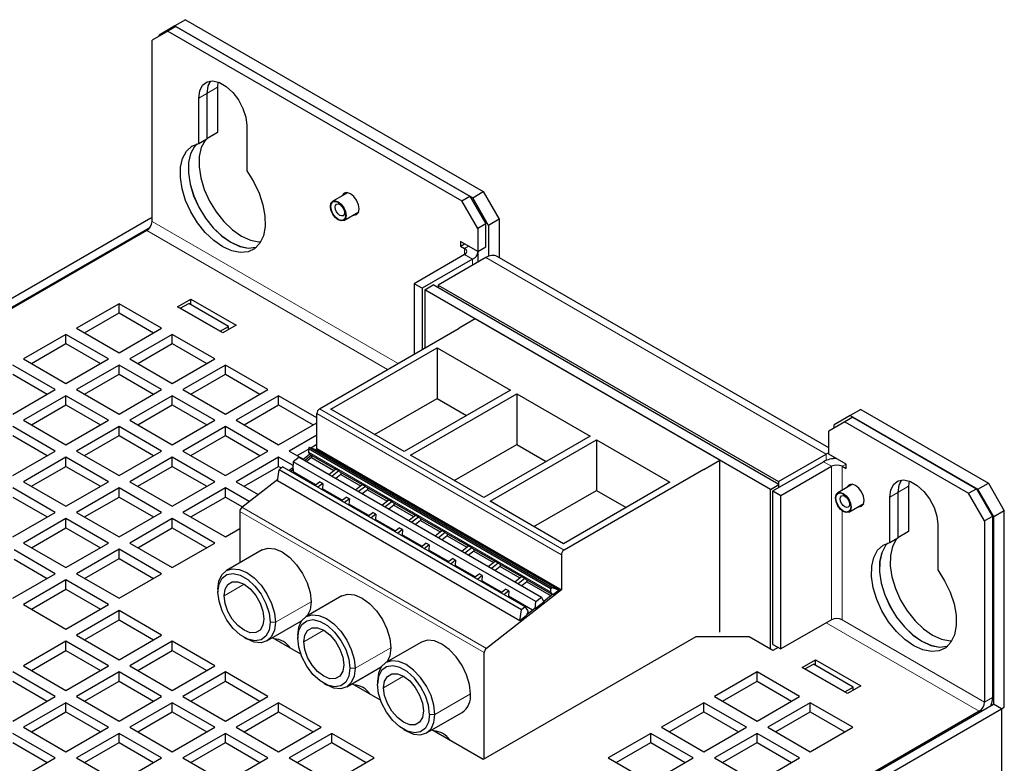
# Model space of a CAD drawing. Header units: millimetres. Extents: x 5 to 418, y 2 to 292.
# Tile 9 of 15: x 261 to 313, y 151 to 190. Entities that reach past the tile are written whole.
import ezdxf

# ---------------------------------------------------------------- set-up
doc = ezdxf.new("R2010")
doc.units = ezdxf.units.MM

msp = doc.modelspace()

# ---------------------------------------------------------------- linework, layer by layer
at = {"color": 7, "linetype": 'Continuous', "lineweight": 25}
for p, q in [((269.7847, 190.1989), (269.219, 189.8724)), ((269.7847, 190.1989), (285.6239, 181.0552)), ((269.219, 189.8724), (268.3705, 189.3824)), ((269.2728, 189.8381), (268.8485, 189.5932)), ((269.219, 189.8724), (285.0582, 180.7286)), ((269.2728, 189.8381), (284.914, 180.8086)), ((268.8485, 189.5932), (268, 189.1031)), ((268.3705, 189.3171), (268.3705, 189.3824)), ((268.8485, 189.5932), (284.4897, 180.5637)), ((268, 179.468), (268, 189.1031)), ((271.5075, 186.8854), (271.4818, 186.6063)), ((271.4818, 186.6063), (271.4818, 184.194)), ((270.489, 183.6209), (270.489, 186.0332)), ((270.9133, 186.2781), (270.9133, 183.8658)), ((270.9161, 186.2797), (270.9161, 183.8675)), ((273.0346, 184.5637), (273.0346, 182.1514)), ((271.4818, 184.194), (270.9161, 183.8675)), ((270.489, 183.6209), (270.9133, 183.8658)), ((278.403, 180.9962), (277.6105, 180.5387)), ((284.4897, 180.5637), (284.914, 180.8086)), ((284.914, 180.8086), (285.7625, 179.3389)), ((285.0582, 180.7286), (285.6239, 181.0552)), ((285.9068, 179.2589), (285.0582, 180.7286)), ((285.6239, 181.0552), (286.4725, 179.5855)), ((285.3383, 179.094), (284.4897, 180.5637)), ((278.2005, 179.5168), (278.9929, 179.9742)), ((229.0526, 157.2126), (267.9434, 179.6639)), ((267.9434, 179.6639), (268, 179.6312)), ((285.7625, 179.3389), (285.3383, 179.094)), ((285.7625, 178.1141), (285.7625, 179.3389)), ((286.4725, 179.5855), (285.9068, 179.2589)), ((285.9068, 179.2589), (285.9068, 177.6121)), ((286.4725, 179.5855), (286.4725, 177.5418)), ((229.4768, 156.9677), (267.8868, 179.1413)), ((267.7172, 178.9781), (229.5334, 156.9351)), ((285.3383, 179.094), (285.3383, 177.8692)), ((285.3383, 177.8692), (284.419, 178.3998)), ((284.419, 178.3998), (284.419, 178.1549)), ((284.419, 178.1549), (284.6312, 178.2774)), ((284.419, 178.1549), (284.6311, 178.0324)), ((285.3383, 177.8692), (285.7625, 178.1141)), ((284.6311, 177.7059), (281.9441, 176.1547)), ((285.3483, 177.3035), (285.3483, 177.8691)), ((304.0059, 167.4199), (286.3653, 177.6036)), ((285.0554, 177.4609), (282.3684, 175.9098)), ((285.7653, 177.5442), (283.2198, 176.0747)), ((282.3684, 175.9098), (281.9441, 176.1547)), ((281.9441, 176.1547), (281.9441, 172.3992)), ((282.5098, 175.8281), (282.9624, 176.0894)), ((301.3472, 165.4761), (282.9624, 176.0894)), ((283.2198, 176.0747), (283.2198, 175.9408)), ((283.2198, 176.0747), (301.3217, 165.6246)), ((282.3684, 175.9098), (282.3684, 172.6441)), ((282.5098, 175.8281), (282.5098, 172.7258)), ((300.8946, 165.2148), (282.5098, 175.8281)), ((266.2464, 175.092), (263.9836, 173.7857)), ((268.5091, 173.7857), (266.2464, 175.092)), ((266.2464, 174.602), (266.2464, 175.092)), ((269.3576, 174.9287), (270.0647, 175.3369)), ((269.4991, 174.847), (269.9516, 175.1083)), ((272.0729, 173.8837), (269.9516, 175.1083)), ((270.0647, 175.3369), (272.4689, 173.949)), ((270.0647, 175.043), (270.0647, 175.3369)), ((264.408, 173.5408), (266.2464, 174.602)), ((266.2464, 174.602), (268.0848, 173.5408)), ((271.7618, 173.5408), (269.3576, 174.9287)), ((271.6204, 173.6224), (269.4991, 174.847)), ((272.4689, 173.949), (271.7618, 173.5408)), ((285.1968, 174.2769), (284.3483, 173.7871)), ((298.2076, 166.766), (285.1968, 174.2769)), ((263.4179, 173.4592), (261.1552, 172.1529)), ((265.6807, 172.1529), (263.4179, 173.4592)), ((263.4179, 172.9692), (263.4179, 173.4592)), ((263.9836, 173.7857), (266.2464, 172.4795)), ((266.2464, 172.4795), (268.5091, 173.7857)), ((269.0748, 173.4592), (266.8121, 172.1529)), ((271.3375, 172.1529), (269.0748, 173.4592)), ((269.0748, 172.9692), (269.0748, 173.4592)), ((271.6204, 173.6224), (272.0729, 173.8837)), ((272.0729, 173.7204), (272.0729, 173.8837)), ((276.9095, 169.4928), (284.3483, 173.7871)), ((261.5795, 171.9079), (263.4179, 172.9692)), ((263.4179, 172.9692), (265.2564, 171.9079)), ((267.2364, 171.9079), (269.0748, 172.9692)), ((269.0748, 172.9692), (270.9132, 171.9079)), ((277.5035, 169.4765), (283.1604, 172.7421)), ((283.1604, 172.7421), (287.0636, 170.4888)), ((283.1604, 172.7421), (283.1604, 170.0527)), ((262.8523, 170.5201), (260.5895, 171.8263)), ((261.1552, 172.1529), (263.4179, 170.8466)), ((263.4179, 170.8466), (265.6807, 172.1529)), ((266.2464, 171.8263), (263.9836, 170.5201)), ((268.5091, 170.5201), (266.2464, 171.8263)), ((266.2464, 171.3364), (266.2464, 171.8263)), ((266.8121, 172.1529), (269.0748, 170.8466)), ((269.0748, 170.8466), (271.3375, 172.1529)), ((271.9032, 171.8263), (269.6405, 170.5201)), ((274.166, 170.5201), (271.9032, 171.8263)), ((271.9032, 171.3364), (271.9032, 171.8263)), ((260.5895, 171.3364), (262.4279, 170.2751)), ((264.408, 170.2751), (266.2464, 171.3364)), ((266.2464, 171.3364), (268.0848, 170.2751)), ((270.0648, 170.2751), (271.9032, 171.3364)), ((271.9032, 171.3364), (273.7416, 170.2751)), ((260.5895, 169.2138), (262.8523, 170.5201)), ((263.9836, 170.5201), (266.2464, 169.2138)), ((266.2464, 169.2138), (268.5091, 170.5201)), ((269.6405, 170.5201), (271.9032, 169.2138)), ((271.9032, 169.2138), (274.166, 170.5201)), ((287.0636, 170.4888), (281.4067, 167.2232)), ((281.7462, 167.0272), (287.403, 170.2929)), ((287.403, 170.2929), (291.3062, 168.0396)), ((287.403, 170.2929), (287.403, 167.6035)), ((263.4179, 170.1935), (261.1552, 168.8873)), ((265.6807, 168.8873), (263.4179, 170.1935)), ((263.4179, 169.7036), (263.4179, 170.1935)), ((269.0748, 170.1935), (266.8121, 168.8873)), ((271.3375, 168.8873), (269.0748, 170.1935)), ((269.0748, 169.7036), (269.0748, 170.1935)), ((274.7317, 170.1935), (272.4689, 168.8873)), ((276.7681, 169.0179), (274.7317, 170.1935)), ((274.7317, 169.7036), (274.7317, 170.1935)), ((279.8328, 168.1318), (283.1604, 170.0527)), ((283.1604, 170.0527), (284.7343, 169.1441)), ((261.5795, 168.6423), (263.4179, 169.7036)), ((263.4179, 169.7036), (265.2564, 168.6423)), ((267.2364, 168.6423), (269.0748, 169.7036)), ((269.0748, 169.7036), (270.9132, 168.6423)), ((272.8932, 168.6423), (274.7317, 169.7036)), ((274.7317, 169.7036), (276.5701, 168.6423)), ((276.7681, 167.3786), (276.7681, 169.2478)), ((281.4067, 167.2232), (277.5035, 169.4765)), ((305.7058, 169.4622), (305.1401, 169.1356)), ((305.7058, 169.4622), (312.494, 165.5434)), ((261.1552, 168.8873), (263.4179, 167.581)), ((263.4179, 167.581), (265.6807, 168.8873)), ((266.8121, 168.8873), (269.0748, 167.581)), ((269.0748, 167.581), (271.3375, 168.8873)), ((272.4689, 168.8873), (274.7317, 167.581)), ((274.7317, 167.581), (276.7681, 168.7566)), ((304.8544, 168.8074), (304.0059, 168.3174)), ((305.1401, 169.1356), (304.2915, 168.6456)), ((305.2787, 169.0523), (304.8544, 168.8074)), ((304.8544, 168.8074), (311.4446, 165.0029)), ((305.1401, 169.1356), (311.9283, 165.2168)), ((305.2787, 169.0523), (311.8689, 165.2479)), ((262.8523, 167.2544), (260.5895, 168.5607)), ((266.2464, 168.5607), (263.9836, 167.2544)), ((268.5091, 167.2544), (266.2464, 168.5607)), ((266.2464, 168.0708), (266.2464, 168.5607)), ((271.9032, 168.5607), (269.6405, 167.2544)), ((274.166, 167.2544), (271.9032, 168.5607)), ((271.9032, 168.0708), (271.9032, 168.5607)), ((304.0059, 167.0926), (304.0059, 168.3174)), ((304.2915, 168.4824), (304.2915, 168.6456)), ((260.5895, 168.0708), (262.4279, 167.0095)), ((264.408, 167.0095), (266.2464, 168.0708)), ((266.2464, 168.0708), (268.0848, 167.0095)), ((270.0648, 167.0095), (271.9032, 168.0708)), ((271.9032, 168.0708), (273.7416, 167.0095)), ((276.7681, 168.1035), (275.2973, 167.2544)), ((291.3062, 168.0396), (285.6494, 164.7739)), ((285.9888, 164.578), (291.6456, 167.8436)), ((291.6456, 167.8436), (295.5489, 165.5904)), ((291.6456, 167.8436), (291.6456, 165.1543)), ((260.5895, 165.9482), (262.8523, 167.2544)), ((263.9836, 167.2544), (266.2464, 165.9482)), ((266.2464, 165.9482), (268.5091, 167.2544)), ((269.6405, 167.2544), (271.9032, 165.9482)), ((271.9032, 165.9482), (274.166, 167.2544)), ((275.2973, 167.2544), (276.0516, 166.819)), ((275.7217, 167.0095), (276.3228, 167.3565)), ((276.3918, 167.4474), (276.3224, 167.3813)), ((276.3224, 167.3813), (289.22, 159.9356)), ((276.3224, 167.3813), (276.3254, 167.1875)), ((276.3918, 167.4474), (289.2894, 160.0017)), ((276.7558, 167.2921), (276.3918, 167.4474)), ((276.4426, 167.4257), (276.7681, 167.6136)), ((276.6922, 167.3193), (276.7681, 167.3786)), ((276.7841, 167.2758), (276.7558, 167.2921)), ((276.7681, 167.3786), (289.7789, 159.8676)), ((276.7841, 167.2758), (276.8529, 167.3295)), ((276.8048, 167.2669), (276.7841, 167.2758)), ((276.8529, 167.3295), (289.694, 159.9166)), ((276.8529, 167.3295), (276.8602, 167.2863)), ((276.8602, 167.2863), (289.6652, 159.8941)), ((284.0755, 165.6825), (287.403, 167.6035)), ((287.403, 167.6035), (288.9769, 166.6949)), ((304.0059, 167.161), (303.8673, 167.0942)), ((263.4179, 166.9279), (261.1552, 165.6216)), ((265.6807, 165.6216), (263.4179, 166.9279)), ((263.4179, 166.438), (263.4179, 166.9279)), ((269.0748, 166.9279), (266.8121, 165.6216)), ((271.3375, 165.6216), (269.0748, 166.9279)), ((269.0748, 166.438), (269.0748, 166.9279)), ((274.7317, 166.9279), (272.4689, 165.6216)), ((275.5014, 166.4835), (274.7317, 166.9279)), ((274.7317, 166.438), (274.7317, 166.9279)), ((275.5161, 166.6852), (275.4883, 166.3023)), ((275.8197, 166.9223), (275.5161, 166.6852)), ((288.4137, 159.2396), (275.5161, 166.6852)), ((275.8197, 166.9223), (288.7173, 159.4767)), ((276.0291, 166.8014), (276.3848, 167.0792)), ((276.1139, 166.7524), (276.4697, 167.0302)), ((276.485, 166.9062), (276.2141, 166.6946)), ((276.3726, 167.0863), (277.7604, 166.2851)), ((276.485, 166.9062), (277.6756, 166.2189)), ((285.6494, 164.7739), (281.7462, 167.0272)), ((297.3591, 166.2761), (298.2076, 166.766)), ((298.2076, 157.6207), (298.2076, 166.766)), ((301.036, 165.1332), (303.723, 166.6843)), ((301.3217, 165.6246), (303.8673, 167.0942)), ((304.9251, 166.5619), (304.0059, 167.0926)), ((304.2915, 166.8479), (304.2915, 166.9277)), ((261.5795, 165.3767), (263.4179, 166.438)), ((263.4179, 166.438), (265.2564, 165.3767)), ((267.2364, 165.3767), (269.0748, 166.438)), ((269.0748, 166.438), (270.9132, 165.3767)), ((272.8932, 165.3767), (274.7317, 166.438)), ((274.675, 165.6672), (274.7581, 166.2594)), ((274.7317, 166.438), (274.8783, 166.3533)), ((274.9482, 166.4078), (274.7581, 166.2594)), ((287.6557, 158.8137), (274.7581, 166.2594)), ((287.8459, 158.9622), (274.9482, 166.4078)), ((275.2799, 166.2164), (275.4942, 166.3837)), ((275.3647, 166.1674), (275.5165, 166.286)), ((275.5061, 166.1418), (275.4649, 166.1096)), ((275.4883, 166.3023), (275.5165, 166.286)), ((275.5165, 166.286), (275.5061, 166.1418)), ((276.6967, 165.4544), (275.5061, 166.1418)), ((277.4046, 166.0073), (277.7649, 166.2887)), ((277.9346, 166.1907), (277.5744, 165.9094)), ((277.9346, 166.1907), (277.7649, 166.2887)), ((277.9565, 166.1719), (279.1746, 165.4687)), ((297.3591, 166.2761), (289.9203, 161.9818)), ((301.4603, 164.8882), (304.1473, 166.4394)), ((304.713, 166.4394), (304.9251, 166.317)), ((304.9251, 166.317), (304.9251, 166.5619)), ((261.1552, 165.6216), (263.4179, 164.3154)), ((263.4179, 164.3154), (265.6807, 165.6216)), ((266.8121, 165.6216), (269.0748, 164.3154)), ((269.0748, 164.3154), (271.3375, 165.6216)), ((272.4689, 165.6216), (273.6472, 164.9414)), ((272.7838, 164.2672), (274.6871, 165.7535)), ((287.5727, 158.2216), (274.675, 165.6672)), ((276.6555, 165.4223), (276.9124, 165.6229)), ((277.0821, 165.525), (276.9124, 165.6229)), ((278.0406, 166.0081), (277.7697, 165.7966)), ((278.0406, 166.0081), (279.0898, 165.4025)), ((295.5489, 165.5904), (289.892, 162.3247)), ((301.3217, 165.6246), (301.3217, 165.4908)), ((308.277, 165.6588), (308.2513, 165.3797)), ((311.9283, 165.2168), (312.494, 165.5434)), ((312.494, 165.5434), (313.3425, 164.0737)), ((262.8523, 163.9888), (260.5895, 165.2951)), ((266.2464, 165.2951), (263.9836, 163.9888)), ((268.5091, 163.9888), (266.2464, 165.2951)), ((266.2464, 164.8051), (266.2464, 165.2951)), ((271.9032, 165.2951), (269.6405, 163.9888)), ((273.1663, 164.5659), (271.9032, 165.2951)), ((271.9032, 164.8051), (271.9032, 165.2951)), ((277.0821, 165.525), (276.8252, 165.3243)), ((277.0617, 165.2437), (277.0205, 165.2115)), ((277.0821, 165.525), (277.0617, 165.2437)), ((278.1109, 164.638), (277.0617, 165.2437)), ((278.8189, 165.1909), (279.1791, 165.4723)), ((279.3488, 165.3743), (278.9886, 165.0929)), ((279.3488, 165.3743), (279.1791, 165.4723)), ((279.4548, 165.1917), (279.1839, 164.9802)), ((279.3707, 165.3555), (280.5888, 164.6523)), ((279.4548, 165.1917), (280.504, 164.5861)), ((288.3181, 163.2333), (291.6456, 165.1543)), ((291.6456, 165.1543), (293.2195, 164.2457)), ((300.8946, 165.2148), (301.3472, 165.4761)), ((300.8946, 156.7228), (300.8946, 165.2148)), ((301.036, 156.9678), (301.036, 165.1332)), ((301.036, 165.1332), (301.4603, 164.8882)), ((301.3472, 165.3128), (301.3472, 165.4761)), ((305.273, 165.4844), (304.4806, 165.027)), ((307.6828, 165.0515), (307.6828, 162.6392)), ((307.6857, 165.0531), (307.6857, 162.6409)), ((308.2513, 165.3797), (308.2513, 162.9674)), ((311.4446, 165.0029), (311.8689, 165.2479)), ((311.8689, 165.2479), (312.7174, 163.7782)), ((312.7768, 163.7471), (311.9283, 165.2168)), ((260.5895, 164.8051), (262.4279, 163.7439)), ((264.408, 163.7439), (266.2464, 164.8051)), ((266.2464, 164.8051), (268.0848, 163.7439)), ((270.0648, 163.7439), (271.9032, 164.8051)), ((271.9032, 164.8051), (272.8056, 164.2842)), ((278.0697, 164.6059), (278.3266, 164.8065)), ((278.4963, 164.7086), (278.2394, 164.5079)), ((278.4963, 164.7086), (278.3266, 164.8065)), ((278.4963, 164.7086), (278.4759, 164.4273)), ((280.2331, 164.3745), (280.5934, 164.6559)), ((280.7631, 164.5579), (280.4028, 164.2765)), ((280.7631, 164.5579), (280.5934, 164.6559)), ((280.7849, 164.5391), (282.003, 163.8359)), ((289.892, 162.3247), (285.9888, 164.578)), ((301.4603, 156.7228), (301.4603, 164.8882)), ((307.2586, 162.3943), (307.2586, 164.8066)), ((312.2932, 163.5332), (311.4446, 165.0029)), ((260.5895, 162.6826), (262.8523, 163.9888)), ((263.9836, 163.9888), (266.2464, 162.6826)), ((266.2464, 162.6826), (268.5091, 163.9888)), ((269.6405, 163.9888), (271.9032, 162.6826)), ((272.6669, 164.0389), (272.6669, 161.3073)), ((278.4759, 164.4273), (278.4347, 164.3951)), ((279.5251, 163.8216), (278.4759, 164.4273)), ((279.4839, 163.7895), (279.7408, 163.9901)), ((279.9106, 163.8922), (279.7408, 163.9901)), ((280.8691, 164.3753), (280.5981, 164.1638)), ((280.8691, 164.3753), (281.9182, 163.7697)), ((305.0706, 164.005), (305.863, 164.4625)), ((313.3425, 164.0737), (312.7768, 163.7471)), ((313.3425, 153.622), (313.3425, 164.0737)), ((263.4179, 163.6623), (261.1552, 162.356)), ((265.6807, 162.356), (263.4179, 163.6623)), ((263.4179, 163.1723), (263.4179, 163.6623)), ((269.0748, 163.6623), (266.8121, 162.356)), ((271.3375, 162.356), (269.0748, 163.6623)), ((269.0748, 163.1723), (269.0748, 163.6623)), ((279.9106, 163.8922), (279.6536, 163.6915)), ((279.8901, 163.6109), (279.8489, 163.5787)), ((279.9106, 163.8922), (279.8901, 163.6109)), ((280.9393, 163.0052), (279.8901, 163.6109)), ((281.6473, 163.5581), (282.0076, 163.8394)), ((282.1773, 163.7415), (281.817, 163.4601)), ((282.1773, 163.7415), (282.0076, 163.8394)), ((282.2833, 163.5589), (282.0123, 163.3474)), ((282.1991, 163.7227), (283.4172, 163.0195)), ((282.2833, 163.5589), (283.3324, 162.9533)), ((312.7174, 163.7782), (312.2932, 163.5332)), ((312.2932, 163.5332), (312.2932, 153.8981)), ((312.7174, 163.7782), (312.7174, 154.143)), ((312.7768, 153.7821), (312.7768, 163.7471)), ((261.5795, 162.111), (263.4179, 163.1723)), ((263.4179, 163.1723), (265.2564, 162.111)), ((267.2364, 162.111), (269.0748, 163.1723)), ((269.0748, 163.1723), (270.9132, 162.111)), ((271.9032, 162.6826), (272.6669, 163.1234)), ((280.8981, 162.9731), (281.1551, 163.1737)), ((281.3248, 163.0758), (281.0678, 162.8751)), ((281.3248, 163.0758), (281.1551, 163.1737)), ((281.3248, 163.0758), (281.3043, 162.7945)), ((283.0615, 162.7417), (283.4218, 163.023)), ((283.5915, 162.9251), (283.2312, 162.6437)), ((283.5915, 162.9251), (283.4218, 163.023)), ((308.2513, 162.9674), (307.6857, 162.6409)), ((309.8041, 163.337), (309.8041, 160.9248)), ((281.3043, 162.7945), (281.2632, 162.7623)), ((282.3535, 162.1888), (281.3043, 162.7945)), ((283.6975, 162.7425), (283.4266, 162.531)), ((283.6133, 162.9063), (284.8315, 162.2031)), ((283.6975, 162.7425), (284.7466, 162.1368)), ((307.2586, 162.3943), (307.6828, 162.6392)), ((262.8523, 160.7232), (260.6608, 161.9883)), ((261.1552, 162.356), (263.4179, 161.0497)), ((263.4179, 161.0497), (265.6807, 162.356)), ((266.2464, 162.0294), (263.9836, 160.7232)), ((268.5091, 160.7232), (266.2464, 162.0294)), ((266.2464, 161.5395), (266.2464, 162.0294)), ((266.8121, 162.356), (269.0748, 161.0497)), ((269.0748, 161.0497), (271.3375, 162.356)), ((273.8497, 161.9902), (271.9547, 160.8962)), ((282.3123, 162.1566), (282.5693, 162.3573)), ((282.739, 162.2593), (282.482, 162.0587)), ((282.739, 162.2593), (282.5693, 162.3573)), ((282.7186, 161.9781), (282.6774, 161.9459)), ((282.739, 162.2593), (282.7186, 161.9781)), ((283.7677, 161.3724), (282.7186, 161.9781)), ((284.4757, 161.9253), (284.836, 162.2066)), ((285.0057, 162.1087), (284.6454, 161.8273)), ((285.0057, 162.1087), (284.836, 162.2066)), ((285.1117, 161.9261), (284.8408, 161.7145)), ((285.0276, 162.0899), (286.2457, 161.3867)), ((285.1117, 161.9261), (286.1608, 161.3204)), ((260.6608, 161.4984), (262.4279, 160.4782)), ((264.408, 160.4782), (266.2464, 161.5395)), ((266.2464, 161.5395), (268.0848, 160.4782)), ((283.7265, 161.3402), (283.9835, 161.5409)), ((284.1532, 161.4429), (283.8962, 161.2423)), ((284.1532, 161.4429), (283.9835, 161.5409)), ((284.1532, 161.4429), (284.1328, 161.1617)), ((285.8899, 161.1089), (286.2502, 161.3902)), ((286.4199, 161.2922), (286.2502, 161.3902)), ((289.7789, 161.7369), (289.7789, 159.8676)), ((284.1328, 161.1617), (284.0916, 161.1295)), ((285.1819, 160.556), (284.1328, 161.1617)), ((286.4199, 161.2922), (286.0596, 161.0109)), ((286.5259, 161.1097), (286.255, 160.8981)), ((286.4418, 161.2735), (287.6599, 160.5703)), ((286.5259, 161.1097), (287.5751, 160.504)), ((260.5895, 159.4169), (262.8523, 160.7232)), ((263.4179, 160.3966), (261.1552, 159.0904)), ((265.6807, 159.0904), (263.4179, 160.3966)), ((263.4179, 159.9067), (263.4179, 160.3966)), ((263.9836, 160.7232), (266.2464, 159.4169)), ((266.2464, 159.4169), (268.5091, 160.7232)), ((285.1407, 160.5238), (285.3977, 160.7245)), ((285.5674, 160.6265), (285.3104, 160.4259)), ((285.5674, 160.6265), (285.3977, 160.7245)), ((285.547, 160.3453), (285.5058, 160.3131)), ((285.5674, 160.6265), (285.547, 160.3453)), ((286.5961, 159.7396), (285.547, 160.3453)), ((287.3041, 160.2925), (287.6644, 160.5738)), ((287.8341, 160.4758), (287.4738, 160.1945)), ((287.8341, 160.4758), (287.6644, 160.5738)), ((287.856, 160.4571), (289.2702, 159.6406)), ((261.5795, 158.8454), (263.4179, 159.9067)), ((263.4179, 159.9067), (265.2564, 158.8454)), ((271.5072, 159.9072), (271.5072, 159.744)), ((289.7789, 159.8676), (285.7945, 156.7562)), ((286.555, 159.7074), (286.8119, 159.9081)), ((286.9816, 159.8101), (286.7247, 159.6095)), ((286.9816, 159.8101), (286.8119, 159.9081)), ((286.9816, 159.8101), (286.9612, 159.5289)), ((287.9401, 160.2933), (287.6692, 160.0817)), ((287.9401, 160.2933), (289.2259, 159.551)), ((289.22, 159.9356), (289.2894, 160.0017)), ((289.223, 159.7418), (289.22, 159.9356)), ((289.2894, 160.0017), (289.6534, 159.8465)), ((289.6534, 159.8465), (289.3633, 159.6199)), ((289.694, 159.9166), (289.6251, 159.8628)), ((289.6534, 159.8465), (289.6251, 159.8628)), ((278.0924, 159.541), (276.1973, 158.447)), ((286.9612, 159.5289), (286.92, 159.4967)), ((288.247, 158.7866), (286.9612, 159.5289)), ((288.4137, 159.2396), (288.7173, 159.4767)), ((288.7173, 159.4767), (288.8521, 159.2207)), ((289.3284, 159.6311), (288.8377, 159.2479)), ((289.3475, 159.6291), (289.3633, 159.6199)), ((261.1552, 159.0904), (263.4179, 157.7841)), ((263.4179, 157.7841), (265.6807, 159.0904)), ((266.2464, 158.7638), (263.9836, 157.4576)), ((268.5091, 157.4576), (266.2464, 158.7638)), ((266.2464, 158.2739), (266.2464, 158.7638)), ((287.5727, 158.2216), (287.6557, 158.8137)), ((287.8459, 158.9622), (287.6557, 158.8137)), ((287.8459, 158.9622), (287.9855, 158.7396)), ((288.3576, 158.873), (287.9324, 158.541)), ((287.9855, 158.7396), (287.9953, 158.6809)), ((288.3576, 158.873), (288.3859, 158.8566)), ((288.3859, 158.8566), (288.4137, 159.2396)), ((288.8521, 159.2207), (288.3859, 158.8566)), ((264.408, 157.2126), (266.2464, 158.2739)), ((266.2464, 158.2739), (268.0848, 157.2126)), ((274.1145, 157.1549), (275.9491, 158.2139)), ((287.9059, 158.4818), (287.5727, 158.2216)), ((287.9953, 158.6809), (287.9059, 158.4818)), ((304.1473, 158.274), (301.4603, 156.7228)), ((263.9836, 157.4576), (266.2464, 156.1513)), ((266.2464, 156.1513), (268.5091, 157.4576)), ((272.8929, 157.3436), (273.0343, 157.2619)), ((275.9122, 156.4495), (274.4024, 157.3211)), ((275.7499, 157.458), (275.7499, 157.2947)), ((296.9348, 157.3759), (285.6211, 150.8446)), ((299.7632, 157.3759), (296.9348, 157.3759)), ((301.036, 156.6411), (299.7632, 157.3759)), ((263.4179, 157.131), (261.1552, 155.8247)), ((261.5795, 155.5798), (263.4179, 156.6411)), ((265.6807, 155.8247), (263.4179, 157.131)), ((263.4179, 156.6411), (263.4179, 157.131)), ((263.4179, 156.6411), (265.2564, 155.5798)), ((269.0748, 157.131), (266.8121, 155.8247)), ((267.2364, 155.5798), (269.0748, 156.6411)), ((271.3375, 155.8247), (269.0748, 157.131)), ((269.0748, 156.6411), (269.0748, 157.131)), ((269.0748, 156.6411), (270.9132, 155.5798)), ((282.335, 157.0917), (280.44, 155.9977)), ((301.036, 156.9678), (301.4603, 156.7228)), ((301.3189, 156.8045), (301.036, 156.6411)), ((285.6777, 150.8773), (285.6777, 156.5279)), ((302.5917, 155.7431), (303.2988, 156.1513)), ((303.2988, 156.1513), (305.7029, 154.7634)), ((303.2988, 155.8574), (303.2988, 156.1513)), ((261.1552, 155.8247), (263.4179, 154.5185)), ((263.4179, 154.5185), (265.6807, 155.8247)), ((266.8121, 155.8247), (269.0748, 154.5185)), ((269.0748, 154.5185), (271.3375, 155.8247)), ((278.3571, 154.7056), (280.1917, 155.7647)), ((304.9958, 154.3552), (302.5917, 155.7431)), ((302.7331, 155.6615), (303.1856, 155.9227)), ((304.8544, 154.4368), (302.7331, 155.6615)), ((305.3069, 154.6981), (303.1856, 155.9227)), ((262.8523, 154.1919), (260.5895, 155.4982)), ((266.2464, 155.4982), (263.9836, 154.1919)), ((268.5091, 154.1919), (266.2464, 155.4982)), ((266.2464, 155.0082), (266.2464, 155.4982)), ((271.9032, 155.4982), (269.6405, 154.1919)), ((274.166, 154.1919), (271.9032, 155.4982)), ((271.9032, 155.0082), (271.9032, 155.4982)), ((300.1875, 155.4982), (297.9248, 154.1919)), ((302.4502, 154.1919), (300.1875, 155.4982)), ((300.1875, 155.0082), (300.1875, 155.4982)), ((260.5895, 155.0082), (262.4279, 153.947)), ((264.408, 153.947), (266.2464, 155.0082)), ((266.2464, 155.0082), (268.0848, 153.947)), ((270.0648, 153.947), (271.9032, 155.0082)), ((271.9032, 155.0082), (273.7416, 153.947)), ((277.1356, 154.8944), (277.277, 154.8127)), ((280.1548, 154.0002), (278.645, 154.8718)), ((279.9925, 155.0088), (279.9925, 154.8455)), ((298.3491, 153.947), (300.1875, 155.0082)), ((300.1875, 155.0082), (302.0259, 153.947)), ((304.8544, 154.4368), (305.3069, 154.6981)), ((305.7029, 154.7634), (304.9958, 154.3552)), ((305.3069, 154.5348), (305.3069, 154.6981)), ((260.5895, 152.8857), (262.8523, 154.1919)), ((263.9836, 154.1919), (266.2464, 152.8857)), ((266.2464, 152.8857), (268.5091, 154.1919)), ((269.6405, 154.1919), (271.9032, 152.8857)), ((271.9032, 152.8857), (274.166, 154.1919)), ((297.9248, 154.1919), (300.1875, 152.8857)), ((300.1875, 152.8857), (302.4502, 154.1919)), ((263.4179, 153.8654), (261.1552, 152.5591)), ((265.6807, 152.5591), (263.4179, 153.8654)), ((263.4179, 153.3754), (263.4179, 153.8654)), ((269.0748, 153.8654), (266.8121, 152.5591)), ((271.3375, 152.5591), (269.0748, 153.8654)), ((269.0748, 153.3754), (269.0748, 153.8654)), ((274.7317, 153.8654), (272.4689, 152.5591)), ((273.8831, 131.3325), (312.774, 153.7837)), ((274.3074, 131.0876), (313.1983, 153.5388)), ((276.9944, 152.5591), (274.7317, 153.8654)), ((274.7317, 153.3754), (274.7317, 153.8654)), ((297.3591, 153.8654), (295.0963, 152.5591)), ((299.6218, 152.5591), (297.3591, 153.8654)), ((297.3591, 153.3754), (297.3591, 153.8654)), ((303.0159, 153.8654), (300.7532, 152.5591)), ((305.2787, 152.5591), (303.0159, 153.8654)), ((303.0159, 153.3754), (303.0159, 153.8654)), ((313.1983, 153.5388), (312.774, 153.7837)), ((313.1983, 153.5387), (313.3425, 153.622)), ((313.1983, 153.5388), (313.1983, 133.9418)), ((261.5795, 152.3141), (263.4179, 153.3754)), ((263.4179, 153.3754), (265.2564, 152.3141)), ((267.2364, 152.3141), (269.0748, 153.3754)), ((269.0748, 153.3754), (270.9132, 152.3141)), ((272.8932, 152.3141), (274.7317, 153.3754)), ((312.0103, 153.4082), (273.8266, 131.3651)), ((274.7317, 153.3754), (276.5701, 152.3141)), ((282.5998, 152.2564), (284.4948, 153.3504)), ((295.5207, 152.3141), (297.3591, 153.3754)), ((297.3591, 153.3754), (299.1975, 152.3141)), ((301.1775, 152.3141), (303.0159, 153.3754)), ((303.0159, 153.3754), (304.8543, 152.3141)), ((261.1552, 152.5591), (263.4179, 151.2529)), ((263.4179, 151.2529), (265.6807, 152.5591)), ((266.8121, 152.5591), (269.0748, 151.2529)), ((269.0748, 151.2529), (271.3375, 152.5591)), ((272.4689, 152.5591), (274.7317, 151.2529)), ((274.7317, 151.2529), (276.9944, 152.5591)), ((281.3782, 152.4451), (281.5196, 152.3635)), ((295.0963, 152.5591), (297.3591, 151.2529)), ((297.3591, 151.2529), (299.6218, 152.5591)), ((300.7532, 152.5591), (303.0159, 151.2529)), ((303.0159, 151.2529), (305.2787, 152.5591)), ((262.8523, 150.9263), (260.5895, 152.2325)), ((266.2464, 152.2325), (263.9836, 150.9263)), ((268.5091, 150.9263), (266.2464, 152.2325)), ((266.2464, 151.7426), (266.2464, 152.2325)), ((271.9032, 152.2325), (269.6405, 150.9263)), ((274.166, 150.9263), (271.9032, 152.2325)), ((271.9032, 151.7426), (271.9032, 152.2325)), ((277.5601, 152.2325), (275.2973, 150.9263)), ((279.8228, 150.9263), (277.5601, 152.2325)), ((277.5601, 151.7426), (277.5601, 152.2325)), ((285.6211, 150.8446), (282.8877, 152.4226)), ((294.5306, 152.2325), (292.2679, 150.9263)), ((296.7934, 150.9263), (294.5306, 152.2325)), ((294.5306, 151.7426), (294.5306, 152.2325)), ((300.1875, 152.2325), (297.9248, 150.9263)), ((302.4502, 150.9263), (300.1875, 152.2325)), ((300.1875, 151.7426), (300.1875, 152.2325)), ((260.5895, 151.7426), (262.4279, 150.6813)), ((264.408, 150.6813), (266.2464, 151.7426)), ((266.2464, 151.7426), (268.0848, 150.6813)), ((270.0648, 150.6813), (271.9032, 151.7426)), ((271.9032, 151.7426), (273.7416, 150.6813)), ((275.7217, 150.6813), (277.5601, 151.7426)), ((277.5601, 151.7426), (279.3985, 150.6813)), ((292.6922, 150.6813), (294.5306, 151.7426)), ((294.5306, 151.7426), (296.3691, 150.6813)), ((298.3491, 150.6813), (300.1875, 151.7426)), ((300.1875, 151.7426), (302.0259, 150.6813)), ((260.5895, 149.62), (262.8523, 150.9263)), ((263.9836, 150.9263), (266.2464, 149.62)), ((266.2464, 149.62), (268.5091, 150.9263)), ((269.6405, 150.9263), (271.9032, 149.62)), ((271.9032, 149.62), (274.166, 150.9263)), ((275.2973, 150.9263), (277.5601, 149.62)), ((277.5601, 149.62), (279.8228, 150.9263)), ((292.2679, 150.9263), (294.5306, 149.62)), ((294.5306, 149.62), (296.7934, 150.9263)), ((297.9248, 150.9263), (300.1875, 149.62)), ((300.1875, 149.62), (302.4502, 150.9263))]:
    msp.add_line(p, q, dxfattribs=at)
at = {"color": 7, "linetype": 'Continuous', "lineweight": 18}
for p, q in [((271.4818, 186.6063), (270.9161, 186.2797)), ((270.489, 186.0332), (270.9133, 186.2781)), ((281.0945, 171.9087), (268, 179.468)), ((267.7172, 178.9781), (280.5287, 171.5821)), ((284.6311, 178.0324), (284.8433, 178.1549)), ((284.6311, 178.0324), (284.6311, 177.7059)), ((284.6311, 177.7059), (285.0554, 177.4609)), ((285.0554, 177.1344), (285.0554, 177.4609)), ((285.7653, 177.5442), (303.8673, 167.0942)), ((289.7789, 161.7369), (276.7681, 169.2478)), ((276.9095, 169.4928), (289.9203, 161.9818)), ((276.3254, 167.1875), (289.223, 159.7418)), ((276.8048, 167.2669), (289.6274, 159.8646)), ((304.1473, 166.4394), (303.723, 166.6843)), ((303.8673, 166.7533), (303.8673, 167.0942)), ((304.1473, 166.4394), (304.1473, 158.274)), ((304.713, 166.4394), (304.9251, 166.5619)), ((304.713, 165.1611), (304.713, 166.4394)), ((307.2586, 164.8066), (307.6828, 165.0515)), ((308.2513, 165.3797), (307.6857, 165.0531)), ((285.6777, 156.5279), (272.6669, 164.0389)), ((285.7945, 156.7562), (272.7838, 164.2672)), ((304.713, 158.274), (304.713, 164.0758)), ((271.8325, 159.5562), (272.8933, 160.1686)), ((274.5619, 158.1438), (276.457, 159.2378)), ((312.2932, 153.8981), (304.713, 158.274)), ((274.2791, 158.1438), (274.5619, 158.1438)), ((276.0752, 157.107), (277.136, 157.7194)), ((303.8644, 158.1107), (312.0103, 153.4082)), ((278.8046, 155.6946), (280.6996, 156.7886)), ((278.5217, 155.6946), (278.8046, 155.6946)), ((280.3178, 154.6577), (281.3786, 155.2701)), ((284.9423, 154.3393), (283.0472, 153.2454)), ((312.2932, 153.8981), (312.7174, 154.143)), ((282.7644, 153.2454), (283.0472, 153.2454)), ((312.0103, 153.4082), (312.0103, 153.3429))]:
    msp.add_line(p, q, dxfattribs=at)
at = {"color": 7, "linetype": 'Continuous', "lineweight": 25, "flags": 128}
for points in [[(270.489, 186.0332), (270.5406, 186.4175), (270.6911, 186.7112), (270.9283, 186.8904), (271.2331, 186.9406), (271.5807, 186.8578), (271.9429, 186.6487), (272.2905, 186.3301), (272.5953, 185.928), (272.8325, 185.4749), (272.983, 185.0075), (273.0346, 184.5637)], [(271.0994, 186.9359), (270.9648, 186.6624), (270.9133, 186.2781)], [(271.1011, 186.9361), (270.9677, 186.6641), (270.9161, 186.2797)], [(273.0346, 182.1514), (273.3998, 181.5829), (273.6916, 180.9761), (273.897, 180.358), (274.0068, 179.7564), (274.016, 179.1982), (273.9243, 178.7084), (273.7358, 178.309), (273.4589, 178.0178), (273.1059, 177.8479), (272.6928, 177.8068), (272.238, 177.8965), (271.7618, 178.1129), (271.2857, 178.4462), (270.8308, 178.8817), (270.4177, 179.3998), (270.0647, 179.9772), (269.7878, 180.5881), (269.5993, 181.2053), (269.5076, 181.8009), (269.5168, 182.3484), (269.6266, 182.8233), (269.832, 183.2042), (270.1238, 183.4741), (270.489, 183.6209)], [(270.3882, 183.5951), (270.2563, 183.4491), (270.0509, 183.0682), (269.9411, 182.5933), (269.9318, 182.0458), (270.0235, 181.4502), (270.2121, 180.8331), (270.489, 180.2221), (270.842, 179.6447), (271.2551, 179.1266), (271.7099, 178.6912), (272.1861, 178.3578), (272.6622, 178.1414), (273.117, 178.0518), (273.5302, 178.0928), (273.5597, 178.1014)], [(270.3898, 183.5956), (270.2591, 183.4507), (270.0537, 183.0698), (269.9439, 182.595), (269.9347, 182.0475), (270.0264, 181.4518), (270.2149, 180.8347), (270.4918, 180.2237), (270.8448, 179.6463), (271.2579, 179.1283), (271.7127, 178.6928), (272.1889, 178.3594), (272.665, 178.143), (273.1199, 178.0534), (273.533, 178.0944), (273.5609, 178.1025)], [(270.884, 183.8489), (270.8248, 183.7773), (270.6194, 183.3964), (270.5096, 182.9215), (270.5003, 182.374), (270.592, 181.7784), (270.7806, 181.1613), (271.0575, 180.5503), (271.4105, 179.9729), (271.8236, 179.4548), (272.2784, 179.0194), (272.7546, 178.686), (273.2307, 178.4696), (273.6856, 178.3799), (273.7791, 178.3777)], [(278.6971, 179.8035), (278.7286, 179.7988), (278.88, 179.8282), (278.9812, 179.9447), (279.0167, 180.1304), (278.9812, 180.3571), (278.88, 180.5904), (278.7286, 180.7946), (278.55, 180.9387), (278.3714, 181.0008), (278.22, 180.9714), (278.1189, 180.855), (278.1071, 180.8254)], [(277.9055, 179.546), (277.7459, 179.6748), (277.6105, 179.8574), (277.5201, 180.0659), (277.4883, 180.2686), (277.5201, 180.4346), (277.6105, 180.5387), (277.7459, 180.565), (277.9055, 180.5095), (278.0652, 180.3807), (278.2005, 180.1981), (278.291, 179.9896), (278.3227, 179.7869), (278.291, 179.6209), (278.2005, 179.5168), (278.0652, 179.4905), (277.9055, 179.546)], [(277.9055, 179.5722), (277.7546, 179.6941), (277.6266, 179.8667), (277.5411, 180.0638), (277.5111, 180.2555), (277.5411, 180.4124), (277.6266, 180.5109), (277.7546, 180.5357), (277.9055, 180.4833), (278.0565, 180.3614), (278.1844, 180.1888), (278.27, 179.9917), (278.3, 179.8), (278.27, 179.6431), (278.1844, 179.5446), (278.0565, 179.5198), (277.9055, 179.5722)], [(277.9904, 179.7909), (277.8957, 179.8674), (277.8154, 179.9757), (277.7617, 180.0994), (277.7429, 180.2196), (277.7617, 180.3181), (277.8154, 180.3798), (277.8957, 180.3954), (277.9904, 180.3625), (278.0851, 180.2861), (278.1654, 180.1778), (278.219, 180.0541), (278.2379, 179.9339), (278.219, 179.8354), (278.1654, 179.7736), (278.0851, 179.758), (277.9904, 179.7909)], [(307.2586, 164.8066), (307.3101, 165.1909), (307.4606, 165.4846), (307.6979, 165.6638), (308.0026, 165.714), (308.3502, 165.6312), (308.7125, 165.4221), (309.0601, 165.1035), (309.3649, 164.7014), (309.6021, 164.2483), (309.7526, 163.7809), (309.8041, 163.337)], [(307.8689, 165.7092), (307.7344, 165.4358), (307.6828, 165.0515)], [(307.8707, 165.7095), (307.7372, 165.4375), (307.6857, 165.0531)], [(304.7756, 164.0342), (304.6159, 164.1631), (304.4806, 164.3456), (304.3901, 164.5541), (304.3584, 164.7568), (304.3901, 164.9229), (304.4806, 165.0269), (304.6159, 165.0532), (304.7756, 164.9978), (304.9352, 164.8689), (305.0706, 164.6863), (305.161, 164.4778), (305.1928, 164.2752), (305.161, 164.1091), (305.0706, 164.005), (304.9352, 163.9787), (304.7756, 164.0342)], [(304.7756, 164.0605), (304.6246, 164.1823), (304.4967, 164.3549), (304.4111, 164.5521), (304.3811, 164.7437), (304.4111, 164.9007), (304.4967, 164.9991), (304.6246, 165.024), (304.7756, 164.9715), (304.9265, 164.8497), (305.0545, 164.6771), (305.14, 164.4799), (305.17, 164.2883), (305.14, 164.1313), (305.0545, 164.0329), (304.9265, 164.008), (304.7756, 164.0605)], [(305.5671, 164.2917), (305.5987, 164.2871), (305.7501, 164.3165), (305.8513, 164.4329), (305.8868, 164.6186), (305.8513, 164.8454), (305.7501, 165.0786), (305.5987, 165.2829), (305.4201, 165.427), (305.2415, 165.4891), (305.0901, 165.4596), (304.9889, 165.3432), (304.9772, 165.3136)], [(304.8604, 164.2792), (304.7657, 164.3556), (304.6854, 164.4639), (304.6318, 164.5876), (304.6129, 164.7079), (304.6318, 164.8063), (304.6854, 164.8681), (304.7657, 164.8837), (304.8604, 164.8508), (304.9551, 164.7743), (305.0354, 164.666), (305.0891, 164.5424), (305.1079, 164.4221), (305.0891, 164.3236), (305.0354, 164.2619), (304.9551, 164.2463), (304.8604, 164.2792)], [(309.8041, 160.9248), (310.1693, 160.3563), (310.4612, 159.7494), (310.6666, 159.1314), (310.7764, 158.5298), (310.7856, 157.9716), (310.6939, 157.4818), (310.5054, 157.0824), (310.2284, 156.7912), (309.8755, 156.6213), (309.4623, 156.5802), (309.0075, 156.6699), (308.5314, 156.8863), (308.0552, 157.2196), (307.6004, 157.6551), (307.1872, 158.1731), (306.8343, 158.7506), (306.5574, 159.3615), (306.3688, 159.9787), (306.2771, 160.5743), (306.2864, 161.1218), (306.3961, 161.5966), (306.6016, 161.9776), (306.8934, 162.2475), (307.2586, 162.3943)], [(307.6535, 162.6223), (307.5943, 162.5507), (307.3889, 162.1698), (307.2791, 161.6949), (307.2699, 161.1474), (307.3616, 160.5518), (307.5501, 159.9347), (307.8271, 159.3237), (308.18, 158.7463), (308.5932, 158.2282), (309.048, 157.7928), (309.5241, 157.4594), (310.0003, 157.243), (310.4551, 157.1533), (310.5487, 157.1511)], [(273.8497, 161.9902), (274.166, 162.0878), (274.5343, 162.0513), (274.9296, 161.8832), (275.3249, 161.5949), (275.6933, 161.2061), (276.0096, 160.7432), (276.2524, 160.2378), (276.4049, 159.7243), (276.457, 159.2378)], [(307.1577, 162.3685), (307.0258, 162.2225), (306.8204, 161.8416), (306.7106, 161.3667), (306.7014, 160.8192), (306.7931, 160.2236), (306.9816, 159.6065), (307.2586, 158.9955), (307.6115, 158.4181), (308.0246, 157.9), (308.4795, 157.4646), (308.9556, 157.1312), (309.4318, 156.9148), (309.8866, 156.8251), (310.2997, 156.8662), (310.3292, 156.8747)], [(307.1593, 162.369), (307.0286, 162.2241), (306.8232, 161.8432), (306.7135, 161.3684), (306.7042, 160.8209), (306.7959, 160.2252), (306.9844, 159.6081), (307.2614, 158.9971), (307.6143, 158.4197), (308.0275, 157.9017), (308.4823, 157.4662), (308.9584, 157.1328), (309.4346, 156.9164), (309.8894, 156.8268), (310.3026, 156.8678), (310.3305, 156.8759)], [(271.5072, 159.9072), (271.5593, 160.3337), (271.7119, 160.671), (271.9546, 160.8961), (272.2709, 160.9938), (272.6393, 160.9574), (273.0346, 160.7893), (273.4299, 160.5009), (273.7983, 160.1121), (274.1146, 159.6492), (274.3573, 159.1438), (274.5099, 158.6303), (274.5619, 158.1438)], [(271.5072, 159.744), (271.5634, 160.1624), (271.7273, 160.4822), (271.9856, 160.6773), (272.3174, 160.732), (272.6959, 160.6419), (273.0904, 160.4142), (273.4689, 160.0673), (273.8008, 159.6295), (274.0591, 159.1361), (274.223, 158.6271), (274.2791, 158.1438)], [(271.8325, 159.5562), (271.8844, 159.9047), (272.0351, 160.1592), (272.2697, 160.2947), (272.5654, 160.298), (272.8932, 160.1687), (273.2209, 159.9195), (273.5166, 159.5749), (273.7513, 159.1684), (273.9019, 158.74), (273.9538, 158.3316)], [(274.2791, 158.1438), (274.223, 157.7253), (274.0591, 157.4056), (273.8008, 157.2104), (273.4689, 157.1557), (273.0904, 157.2459), (272.6959, 157.4736), (272.3174, 157.8205), (271.9856, 158.2583), (271.7273, 158.7517), (271.5634, 159.2607), (271.5072, 159.744)], [(273.9538, 158.3316), (273.9019, 157.9831), (273.7513, 157.7286), (273.5166, 157.5931), (273.2209, 157.5898), (272.8932, 157.7191), (272.5654, 157.9682), (272.2697, 158.3129), (272.0351, 158.7193), (271.8844, 159.1477), (271.8325, 159.5562)], [(278.0924, 159.541), (278.4086, 159.6386), (278.777, 159.6021), (279.1723, 159.434), (279.5676, 159.1457), (279.936, 158.7569), (280.2523, 158.294), (280.495, 157.7886), (280.6476, 157.2751), (280.6996, 156.7886)], [(276.457, 159.2378), (276.4049, 158.8113), (276.2578, 158.4819)], [(275.7499, 157.458), (275.8019, 157.8845), (275.9545, 158.2218), (276.1972, 158.4469), (276.5136, 158.5446), (276.8819, 158.5081), (277.2772, 158.34), (277.6725, 158.0517), (278.0409, 157.6629), (278.3572, 157.2), (278.6, 156.6946), (278.7525, 156.1811), (278.8046, 155.6946)], [(275.7499, 157.2947), (275.806, 157.7132), (275.9699, 158.033), (276.2282, 158.2281), (276.5601, 158.2828), (276.9386, 158.1927), (277.3331, 157.9649), (277.7116, 157.6181), (278.0434, 157.1802), (278.3017, 156.6868), (278.4656, 156.1779), (278.5217, 155.6946)], [(274.5619, 158.1438), (274.5099, 157.7174), (274.3573, 157.3801), (274.1146, 157.1549), (273.7983, 157.0572), (273.4299, 157.0937), (273.0346, 157.2618), (273.0343, 157.2619)], [(276.0752, 157.107), (276.1271, 157.4555), (276.2777, 157.71), (276.5124, 157.8455), (276.8081, 157.8487), (277.1358, 157.7195), (277.4636, 157.4703), (277.7593, 157.1256), (277.9939, 156.7192), (278.1446, 156.2908), (278.1965, 155.8824)], [(278.5217, 155.6946), (278.4656, 155.2761), (278.3017, 154.9563), (278.0434, 154.7612), (277.7116, 154.7065), (277.3331, 154.7967), (276.9386, 155.0244), (276.5601, 155.3712), (276.2282, 155.8091), (275.9699, 156.3025), (275.806, 156.8114), (275.7499, 157.2947)], [(284.9423, 154.3393), (284.8902, 154.8259), (284.7376, 155.3393), (284.4949, 155.8447), (284.1786, 156.3076), (283.8102, 156.6965), (283.4149, 156.9848), (283.0196, 157.1529), (282.6512, 157.1894), (282.335, 157.0917)], [(278.1965, 155.8824), (278.1446, 155.5338), (277.9939, 155.2794), (277.7593, 155.1439), (277.4636, 155.1406), (277.1358, 155.2698), (276.8081, 155.519), (276.5124, 155.8637), (276.2777, 156.2701), (276.1271, 156.6985), (276.0752, 157.107)], [(280.6996, 156.7886), (280.6476, 156.3621), (280.5004, 156.0327)], [(278.8046, 155.6946), (278.7525, 155.2681), (278.6, 154.9308), (278.3572, 154.7057), (278.0409, 154.608), (277.6725, 154.6445), (277.2772, 154.8126), (277.277, 154.8127)], [(283.0472, 153.2454), (282.9952, 153.7319), (282.8426, 154.2453), (282.5999, 154.7507), (282.2836, 155.2136), (281.9152, 155.6025), (281.5199, 155.8908), (281.1246, 156.0589), (280.7562, 156.0954), (280.4399, 155.9977), (280.1972, 155.7725), (280.0446, 155.4352), (279.9925, 155.0088)], [(282.7644, 153.2454), (282.7082, 153.7287), (282.5444, 154.2376), (282.286, 154.731), (281.9542, 155.1689), (281.5757, 155.5157), (281.1812, 155.7434), (280.8027, 155.8336), (280.4709, 155.7789), (280.2125, 155.5838), (280.0487, 155.264), (279.9925, 154.8455)], [(280.3178, 154.6577), (280.3697, 155.0063), (280.5204, 155.2607), (280.755, 155.3962), (281.0507, 155.3995), (281.3785, 155.2702), (281.7062, 155.0211), (282.0019, 154.6764), (282.2365, 154.27), (282.3872, 153.8416), (282.4391, 153.4331)], [(282.7644, 153.2454), (282.7082, 152.8269), (282.5444, 152.5071), (282.286, 152.312), (281.9542, 152.2573), (281.5757, 152.3474), (281.1812, 152.5752), (280.8027, 152.922), (280.4709, 153.3599), (280.2125, 153.8533), (280.0487, 154.3622), (279.9925, 154.8455)], [(282.4391, 153.4331), (282.3872, 153.0846), (282.2365, 152.8301), (282.0019, 152.6946), (281.7062, 152.6914), (281.3785, 152.8206), (281.0507, 153.0698), (280.755, 153.4144), (280.5204, 153.8209), (280.3697, 154.2493), (280.3178, 154.6577)], [(281.5196, 152.3635), (281.5199, 152.3633), (281.9152, 152.1952), (282.2836, 152.1588), (282.5999, 152.2565), (282.8426, 152.4816), (282.9952, 152.8189), (283.0472, 153.2454)]]:
    msp.add_lwpolyline(points, dxfattribs=at)
at = {"color": 7, "linetype": 'Continuous', "lineweight": 25}
for centre, radius, start, end in [((267.3859, 179.4959), 0.6147, 302.60548, 357.39452), ((284.5692, 177.8691), 0.1746, 290.78342, 69.21658), ((284.8478, 177.919), 0.5029, 294.37466, 354.3052), ((286.1169, 177.0535), 0.6036, 65.69288, 125.61758), ((277.0753, 169.2338), 0.3075, 122.61597, 177.38406), ((276.4361, 167.1775), 0.1112, 174.87635, 235.15684), ((276.8172, 167.3204), 0.0548, 256.99485, 321.64405), ((276.3357, 167.0008), 0.1767, 327.64004, 1.55568), ((304.4003, 165.4134), 1.4401, 89.2076, 118.05309), ((277.9962, 166.2402), 0.079, 218.81789, 239.83415), ((277.8947, 166.1018), 0.1734, 327.29929, 1.89642), ((304.4301, 165.8935), 0.6148, 62.60967, 117.39033), ((279.4104, 165.4238), 0.079, 218.81789, 239.83415), ((279.309, 165.2854), 0.1734, 327.29929, 1.89642), ((280.8246, 164.6074), 0.079, 218.81789, 239.83415), ((272.9794, 164.023), 0.3129, 128.69269, 177.08878), ((280.7232, 164.469), 0.1734, 327.29929, 1.89642), ((282.2388, 163.791), 0.079, 218.81789, 239.83415), ((282.1374, 163.6526), 0.1734, 327.29929, 1.89642), ((283.6531, 162.9746), 0.079, 218.81789, 239.83415), ((283.5516, 162.8362), 0.1734, 327.29929, 1.89642), ((285.0673, 162.1582), 0.079, 218.81789, 239.83415), ((284.9658, 162.0198), 0.1734, 327.29929, 1.89642), ((290.086, 161.7229), 0.3075, 122.61591, 177.38406), ((286.4815, 161.3418), 0.079, 218.81789, 239.83415), ((286.38, 161.2034), 0.1734, 327.29929, 1.89642), ((287.8957, 160.5254), 0.079, 218.81789, 239.83415), ((287.7942, 160.3869), 0.1734, 327.29929, 1.89642), ((289.3175, 159.7263), 0.0958, 170.64938, 274.70926), ((289.3328, 159.5851), 0.0463, 48.74485, 99.25909), ((304.4301, 157.7281), 0.6148, 62.60967, 117.39033), ((274.4206, 156.1349), 1.1331, 33.96588, 86.0395), ((285.9901, 156.512), 0.3129, 128.69269, 177.08878), ((278.6633, 153.6857), 1.1331, 33.96588, 86.0395), ((283.9185, 154.2068), 1.0323, 303.93673, 7.37545), ((311.4102, 154.1701), 1.3075, 338.97356, 358.81214), ((311.6791, 153.926), 0.6147, 302.60548, 357.39452), ((282.9059, 151.2365), 1.1331, 33.96588, 86.0395)]:
    msp.add_arc(centre, radius, start, end, dxfattribs=at)

doc.saveas('drawing.dxf')
